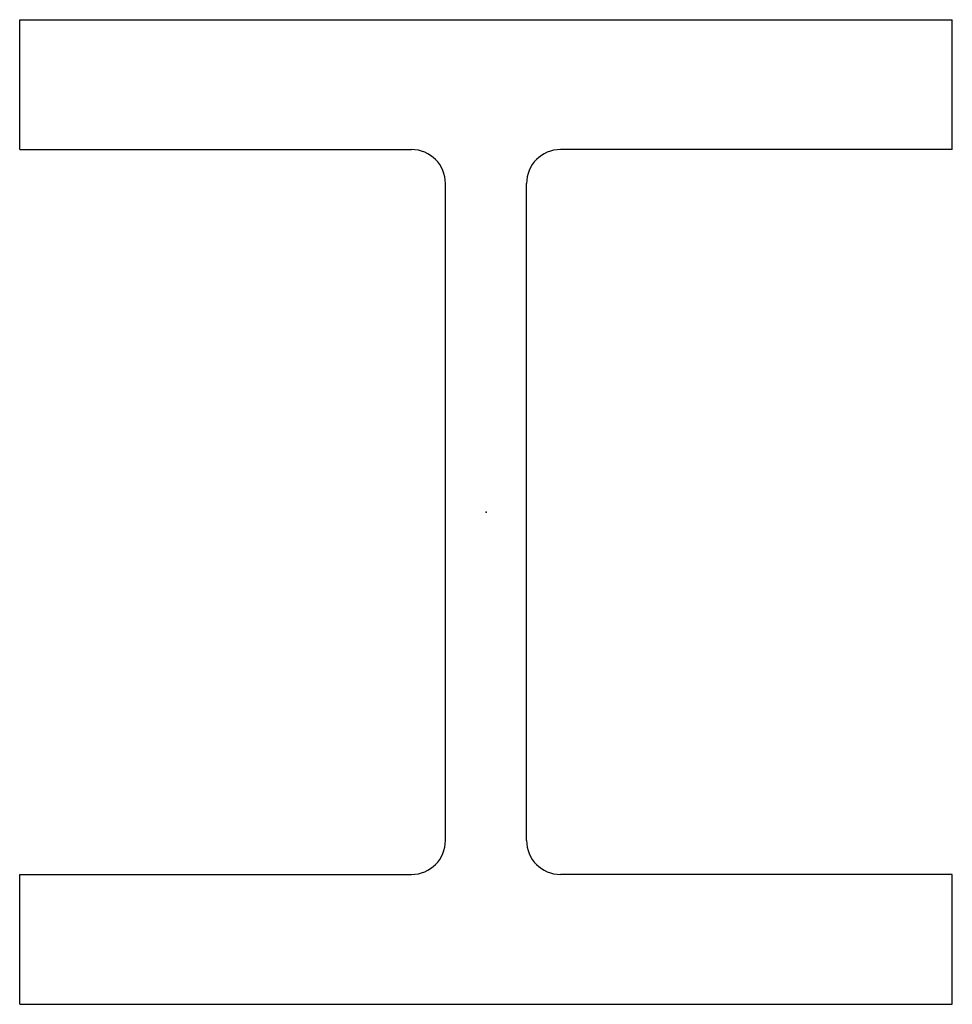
# Model space of a CAD drawing. Header units: millimetres. Extents: x -206 to 206, y -218 to 218.
import ezdxf

# ---------------------------------------------------------------- set-up
doc = ezdxf.new("R2010")
doc.units = ezdxf.units.MM
doc.layers.add('Profile', color=7, linetype='Continuous')

msp = doc.modelspace()

# ---------------------------------------------------------------- linework, layer by layer
at = {"layer": 'Profile'}
for p, q in [((-206, 217.5), (206, 217.5)), ((-206, 160.1), (-206, 217.5)), ((206, 160.1), (206, 217.5)), ((-206, 160.1), (-32.9, 160.1)), ((206, 160.1), (32.9, 160.1)), ((-17.9, -145.1), (-17.9, 145.1)), ((17.9, -145.1), (17.9, 145.1)), ((-206, -217.5), (-206, -160.1)), ((-206, -160.1), (-32.9, -160.1)), ((206, -160.1), (32.9, -160.1)), ((206, -217.5), (206, -160.1)), ((-206, -217.5), (206, -217.5))]:
    msp.add_line(p, q, dxfattribs=at)
for centre, start, end in [((-32.9, 145.1), 0, 90), ((32.9, 145.1), 90, 180), ((-32.9, -145.1), 270, 0), ((32.9, -145.1), 180, 270)]:
    msp.add_arc(centre, 15, start, end, dxfattribs=at)
msp.add_point((0, 0), dxfattribs=at)

doc.saveas('drawing.dxf')
